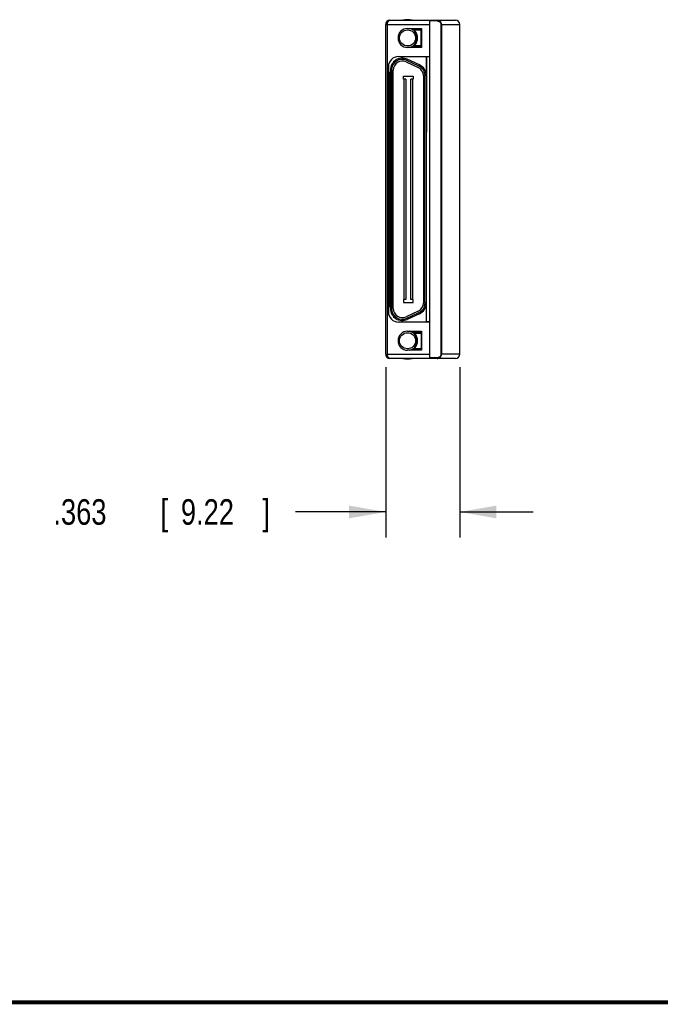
# Model space of a CAD drawing. Header units: inches. Extents: x 0.2 to 16.8, y 0.1 to 10.8.
# Tile 3 of 11: x 8.2 to 11.4, y 0.2 to 5.1. Entities that reach past the tile are written whole.
import ezdxf

# ---------------------------------------------------------------- set-up
doc = ezdxf.new("R2010")
doc.units = ezdxf.units.IN
doc.header["$LTSCALE"] = 0.935
doc.header["$MEASUREMENT"] = 0
doc.layers.get('0').update_dxf_attribs({"linetype": 'CONTINUOUS'})
doc.layers.add('DIMENSIONS', color=7, linetype='CONTINUOUS')
doc.styles.get("Standard").update_dxf_attribs({"font": 'txt', "width": 0.8})
doc.dimstyles.new('DIMSTYLE_1', dxfattribs={"dimtxt": 0.125, "dimasz": 0.18, "dimexe": 0.18, "dimexo": 0.0625, "dimgap": 0.09, "dimtad": 0, "dimtih": 1, "dimtoh": 1, "dimdec": 3, "dimzin": 4, "dimdsep": 46, "dimtxsty": 'STANDARD', "dimblk": '_FILLED', "dimblk1": '_FILLED', "dimblk2": '_FILLED', "dimcen": 0.09, "dimadec": 0, "dimazin": 0, "dimtp": 0.01, "dimtm": 0.01, "dimtfac": 1, "dimtdec": 3, "dimtofl": 0, "dimtmove": 0, "dimatfit": 3, "dimldrblk": '_FILLED', "dimfxl": 1, "dimtolj": 1, "dimtzin": 4, "dimarcsym": 0})

# ---------------------------------------------------------------- blocks, each defined once
blk = doc.blocks.new('_FILLED')
at = {"color": 0, "linetype": 'BYBLOCK'}
blk.add_solid([(0, 0), (-1, 0.174), (-1, -0.174)], dxfattribs=at)
blk = doc.blocks.new('*D2')
at = {"layer": 'DIMENSIONS', "color": 2, "linetype": 'CONTINUOUS'}
for p, q in [((10.0303, 3.372), (10.0303, 2.5368)), ((10.3933, 3.372), (10.3933, 2.5368)), ((10.0303, 2.6618), (9.5889, 2.6618)), ((10.3933, 2.6618), (10.7533, 2.6618))]:
    blk.add_line(p, q, dxfattribs=at)
at = {"layer": 'DIMENSIONS', "color": 2, "linetype": 'CONTINUOUS', "xscale": 0.18, "yscale": 0.18, "zscale": 0.18}
blk.add_blockref('_FILLED', (10.0303, 2.6618), dxfattribs=at)
at = {"layer": 'DIMENSIONS', "color": 2, "linetype": 'CONTINUOUS', "xscale": 0.18, "yscale": 0.18, "zscale": 0.18, "rotation": 180}
blk.add_blockref('_FILLED', (10.3933, 2.6618), dxfattribs=at)
at = {"layer": 'DIMENSIONS', "color": 2, "linetype": 'CONTINUOUS', "width": 0.8}
for s, p in [('.363', (8.4014, 2.5993)), ('[', (8.9264, 2.5993)), ('9.22', (9.0264, 2.5993)), (']', (9.4264, 2.5993))]:
    blk.add_text(s, height=0.125, dxfattribs=at).set_placement(p)

msp = doc.modelspace()

# ---------------------------------------------------------------- linework, layer by layer
at = {"color": 7, "linetype": 'CONTINUOUS'}
for p, q in [((10.0503, 5.0715), (10.3733, 5.0715)), ((10.2461, 3.4145), (10.2461, 5.0715)), ((10.2831, 5.0685), (10.2461, 5.0685)), ((10.2831, 5.0715), (10.2831, 5.0685)), ((10.0303, 3.4345), (10.0303, 5.0515)), ((10.0303, 5.0515), (10.2461, 5.0515)), ((10.0382, 5.0515), (10.0382, 3.4345)), ((10.1374, 5.0315), (10.2064, 5.0315)), ((10.1714, 5.029), (10.1546, 5.029)), ((10.1733, 5.0192), (10.1711, 5.0171)), ((10.1714, 5.0315), (10.1714, 5.029)), ((10.1747, 5.0225), (10.1747, 5.0255)), ((10.1747, 5.0255), (10.2064, 5.0255)), ((10.2044, 5.0225), (10.1747, 5.0225)), ((10.1934, 5.0255), (10.1934, 5.0315)), ((10.2044, 4.9445), (10.2044, 5.0255)), ((10.2064, 5.0315), (10.2064, 4.9385)), ((10.3012, 5.0515), (10.3012, 3.4345)), ((10.3012, 5.0515), (10.3933, 5.0515)), ((10.304, 5.0515), (10.304, 3.4345)), ((10.3933, 3.4345), (10.3933, 5.0515)), ((10.2064, 4.9385), (10.1374, 4.9385)), ((10.1546, 4.941), (10.1714, 4.941)), ((10.1711, 4.953), (10.1733, 4.9509)), ((10.1714, 4.941), (10.1714, 4.9385)), ((10.1747, 4.9445), (10.1747, 4.9475)), ((10.1747, 4.9475), (10.2044, 4.9475)), ((10.1747, 4.9445), (10.2064, 4.9445)), ((10.1934, 4.9385), (10.1934, 4.9445)), ((10.1947, 4.9445), (10.1947, 4.9385)), ((10.0931, 4.8936), (10.2461, 4.8936)), ((10.1336, 4.875), (10.1361, 4.8803)), ((10.193, 4.8473), (10.1336, 4.875)), ((10.1955, 4.8526), (10.1361, 4.8803)), ((10.2289, 4.8936), (10.2289, 3.5925)), ((10.2301, 4.8936), (10.2301, 4.5226)), ((10.2309, 3.5925), (10.2309, 4.8936)), ((10.2461, 4.8917), (10.2309, 4.8917)), ((10.0439, 4.8444), (10.0439, 3.6417)), ((10.0538, 4.8279), (10.0538, 3.6582)), ((10.0597, 4.8279), (10.0538, 4.8279)), ((10.0597, 4.8279), (10.0597, 3.6582)), ((10.0675, 3.6582), (10.0675, 4.8279)), ((10.1303, 4.8678), (10.1897, 4.8401)), ((10.193, 4.8473), (10.1955, 4.8526)), ((10.0439, 4.8178), (10.0538, 4.8178)), ((10.0447, 3.6682), (10.0447, 4.8178)), ((10.0486, 4.8178), (10.0486, 3.6682)), ((10.0486, 4.8009), (10.0538, 4.8009)), ((10.1169, 4.7824), (10.1169, 4.7982)), ((10.1169, 4.7982), (10.1658, 4.7982)), ((10.1284, 4.7824), (10.1169, 4.7824)), ((10.1217, 3.7037), (10.1217, 4.7824)), ((10.1284, 4.7824), (10.1284, 3.7037)), ((10.1543, 3.7037), (10.1543, 4.7824)), ((10.1658, 4.7824), (10.1543, 4.7824)), ((10.161, 4.7824), (10.161, 3.7037)), ((10.1658, 4.7982), (10.1658, 4.7824)), ((10.2152, 4.8002), (10.2152, 3.6859)), ((10.223, 3.6859), (10.223, 4.8002)), ((10.2289, 4.8002), (10.223, 4.8002)), ((10.0486, 4.5285), (10.0439, 4.5285)), ((10.0439, 4.5226), (10.0447, 4.5226)), ((10.0439, 4.5167), (10.0486, 4.5167)), ((10.2289, 4.5285), (10.2309, 4.5285)), ((10.2301, 4.5226), (10.2289, 4.5228)), ((10.2309, 4.5226), (10.2301, 4.5226)), ((10.2289, 4.4497), (10.2309, 4.4497)), ((10.2289, 4.3021), (10.2309, 4.3021)), ((10.2301, 4.184), (10.2301, 4.3021)), ((10.2309, 4.184), (10.2289, 4.184)), ((10.2309, 4.0363), (10.2289, 4.0363)), ((10.0486, 3.9694), (10.0439, 3.9694)), ((10.0439, 3.9635), (10.0447, 3.9635)), ((10.0439, 3.9576), (10.0486, 3.9576)), ((10.2301, 3.9635), (10.2289, 3.9633)), ((10.2289, 3.9576), (10.2309, 3.9576)), ((10.2309, 3.9635), (10.2301, 3.9635)), ((10.2301, 3.5925), (10.2301, 3.9635)), ((10.0439, 3.6682), (10.0538, 3.6682)), ((10.0486, 3.6852), (10.0538, 3.6852)), ((10.1284, 3.7037), (10.1169, 3.7037)), ((10.1169, 3.7037), (10.1169, 3.6879)), ((10.1169, 3.6879), (10.1658, 3.6879)), ((10.1658, 3.7037), (10.1543, 3.7037)), ((10.1658, 3.6879), (10.1658, 3.7037)), ((10.2289, 3.6859), (10.223, 3.6859)), ((10.0538, 3.6582), (10.0597, 3.6582)), ((10.1897, 3.646), (10.1303, 3.6182)), ((10.1336, 3.6111), (10.193, 3.6388)), ((10.1955, 3.6335), (10.1361, 3.6057)), ((10.1955, 3.6335), (10.193, 3.6388)), ((10.2461, 3.5925), (10.0931, 3.5925)), ((10.1336, 3.6111), (10.1361, 3.6057)), ((10.2461, 3.5944), (10.2309, 3.5944)), ((10.1374, 3.5475), (10.2064, 3.5475)), ((10.1546, 3.545), (10.1714, 3.545)), ((10.1711, 3.5331), (10.1733, 3.5352)), ((10.1714, 3.545), (10.1714, 3.5475)), ((10.2064, 3.5415), (10.1747, 3.5415)), ((10.1747, 3.5415), (10.1747, 3.5385)), ((10.1747, 3.5385), (10.2044, 3.5385)), ((10.1934, 3.5475), (10.1934, 3.5415)), ((10.1947, 3.5475), (10.1947, 3.5415)), ((10.2044, 3.5415), (10.2044, 3.4605)), ((10.2064, 3.5475), (10.2064, 3.4545)), ((10.0303, 3.4345), (10.2461, 3.4345)), ((10.2064, 3.4545), (10.1374, 3.4545)), ((10.1714, 3.457), (10.1546, 3.457)), ((10.1711, 3.469), (10.1733, 3.4669)), ((10.1714, 3.4545), (10.1714, 3.457)), ((10.1747, 3.4635), (10.2044, 3.4635)), ((10.1747, 3.4605), (10.1747, 3.4635)), ((10.1747, 3.4605), (10.2064, 3.4605)), ((10.1934, 3.4605), (10.1934, 3.4545)), ((10.3933, 3.4345), (10.3012, 3.4345)), ((10.3733, 3.4145), (10.0503, 3.4145)), ((10.2831, 3.4175), (10.2461, 3.4175)), ((10.2831, 3.4175), (10.2831, 3.4145))]:
    msp.add_line(p, q, dxfattribs=at)
at = {"color": 7, "linetype": 'CONTINUOUS', "const_width": 0.02}
msp.add_lwpolyline([(0.25, 0.2586), (16.75, 0.2586)], dxfattribs=at)
at = {"color": 7, "linetype": 'CONTINUOUS'}
for centre in [(10.1374, 4.985), (10.1374, 3.501)]:
    msp.add_circle(centre, 0.0394, dxfattribs=at)
for centre, radius, start, end in [((10.0503, 5.0515), 0.02, 90, 180), ((10.1374, 4.985), 0.0895, 75.5708, 104.4292), ((10.3733, 5.0515), 0.02, 0, 90), ((10.1374, 4.985), 0.0465, 90, 270), ((10.1374, 4.985), 0.0474, 46.6504, 80.049), ((10.1747, 5.0205), 0.005, 90, 223.5763), ((10.1374, 4.985), 0.0495, 316.4237, 43.5763), ((10.1374, 4.985), 0.0465, 316.4237, 43.5763), ((10.1374, 4.985), 0.0474, 279.951, 313.4058), ((10.1747, 4.9495), 0.005, 136.4237, 270), ((10.0931, 4.8444), 0.0492, 90, 180), ((10.1116, 4.8279), 0.0579, 65, 180), ((10.1116, 4.8279), 0.052, 65, 180), ((10.1116, 4.8279), 0.0441, 65, 180), ((10.1711, 4.8002), 0.0441, 0, 65), ((10.1711, 4.8002), 0.052, 0, 65), ((10.1711, 4.8002), 0.0579, 0, 65), ((10.0447, 4.5265), 0.00394, 270, 360), ((10.2301, 4.5265), 0.00394, 252.5424, 270), ((10.0447, 3.9596), 0.00394, 0, 90), ((10.2301, 3.9596), 0.00394, 90, 107.4576), ((10.1711, 3.6859), 0.0441, 295, 360), ((10.1711, 3.6859), 0.052, 295, 360), ((10.1711, 3.6859), 0.0579, 295, 360), ((10.0931, 3.6417), 0.0492, 180, 270), ((10.1116, 3.6582), 0.0579, 180, 295), ((10.1116, 3.6582), 0.052, 180, 295), ((10.1116, 3.6582), 0.0441, 180, 295), ((10.1374, 3.501), 0.0465, 90, 270), ((10.1374, 3.501), 0.0474, 46.6504, 80.049), ((10.1747, 3.5365), 0.005, 90, 223.5763), ((10.1374, 3.501), 0.0465, 316.4237, 43.5763), ((10.1374, 3.501), 0.0495, 316.4237, 43.5763), ((10.0503, 3.4345), 0.02, 180, 270), ((10.1374, 3.501), 0.0474, 279.951, 313.4058), ((10.1747, 3.4655), 0.005, 136.4237, 270), ((10.1747, 3.4655), 0.002, 136.4237, 270), ((10.3733, 3.4345), 0.02, 270, 360), ((10.1374, 3.501), 0.0895, 255.5708, 284.4292)]:
    msp.add_arc(centre, radius, start, end, dxfattribs=at)
for points, knots in [([(10.0382, 5.0515), (10.0382, 5.0519), (10.0382, 5.0526), (10.0383, 5.054), (10.0386, 5.0557), (10.0391, 5.0577), (10.0399, 5.0602), (10.0409, 5.0625), (10.042, 5.0646), (10.0429, 5.066), (10.0439, 5.0672), (10.0448, 5.0683), (10.0458, 5.0693), (10.0467, 5.0701), (10.0475, 5.0706), (10.0482, 5.071), (10.0486, 5.0712), (10.0491, 5.0713), (10.0495, 5.0715), (10.0499, 5.0715), (10.0502, 5.0715), (10.0503, 5.0715)], [0, 0, 0, 0, 0.042461, 0.084819, 0.168784, 0.251005, 0.330865, 0.481446, 0.551733, 0.618292, 0.680843, 0.739262, 0.793485, 0.843488, 0.889248, 0.910487, 0.930599, 0.949579, 0.96744, 0.984222, 1, 1, 1, 1]), ([(10.304, 5.0515), (10.304, 5.0532), (10.3036, 5.0567), (10.3016, 5.0615), (10.2983, 5.0657), (10.2939, 5.069), (10.2887, 5.0711), (10.285, 5.0715), (10.2831, 5.0715)], [0, 0, 0, 0, 0.158542, 0.319523, 0.484051, 0.652784, 0.825269, 1, 1, 1, 1]), ([(10.2831, 5.0685), (10.2848, 5.0685), (10.288, 5.0681), (10.2925, 5.0663), (10.2963, 5.0635), (10.2991, 5.0599), (10.3008, 5.0558), (10.3012, 5.0529), (10.3012, 5.0515)], [0, 0, 0, 0, 0.176319, 0.352455, 0.522899, 0.687333, 0.846956, 1, 1, 1, 1]), ([(10.1747, 5.0225), (10.1744, 5.0225), (10.1738, 5.0224), (10.1731, 5.0218), (10.1727, 5.0209), (10.1727, 5.0199), (10.1731, 5.0194), (10.1733, 5.0192)], [0, 0, 0, 0, 0.194028, 0.397145, 0.602854, 0.805971, 1, 1, 1, 1]), ([(10.1733, 4.9509), (10.1731, 4.9507), (10.1727, 4.9502), (10.1727, 4.9492), (10.1731, 4.9483), (10.1738, 4.9477), (10.1744, 4.9475), (10.1747, 4.9475)], [0, 0, 0, 0, 0.194028, 0.397144, 0.602854, 0.805971, 1, 1, 1, 1]), ([(10.1733, 3.5352), (10.1731, 3.5354), (10.1727, 3.5359), (10.1727, 3.5369), (10.1731, 3.5378), (10.1738, 3.5384), (10.1744, 3.5385), (10.1747, 3.5385)], [0, 0, 0, 0, 0.194028, 0.397144, 0.602854, 0.805971, 1, 1, 1, 1]), ([(10.0503, 3.4145), (10.0496, 3.4145), (10.048, 3.4151), (10.0456, 3.4168), (10.0432, 3.4196), (10.0411, 3.423), (10.0395, 3.4268), (10.0385, 3.4307), (10.0382, 3.4333), (10.0382, 3.4345)], [0, 0, 0, 0, 0.084501, 0.203569, 0.352361, 0.518721, 0.688292, 0.850746, 1, 1, 1, 1]), ([(10.2831, 3.4145), (10.285, 3.4145), (10.2887, 3.415), (10.2939, 3.4171), (10.2983, 3.4204), (10.3016, 3.4246), (10.3036, 3.4294), (10.304, 3.4328), (10.304, 3.4345)], [0, 0, 0, 0, 0.174731, 0.347216, 0.515949, 0.680477, 0.841458, 1, 1, 1, 1]), ([(10.3012, 3.4345), (10.3012, 3.4331), (10.3008, 3.4303), (10.2991, 3.4262), (10.2963, 3.4226), (10.2925, 3.4198), (10.288, 3.4179), (10.2848, 3.4175), (10.2831, 3.4175)], [0, 0, 0, 0, 0.153083, 0.312696, 0.477122, 0.647565, 0.82371, 1, 1, 1, 1])]:
    msp.add_open_spline(points, degree=3, knots=knots, dxfattribs=at)

# ---------------------------------------------------------------- dimensions: what is measured, and where the dimension line sits
at = {"layer": 'DIMENSIONS', "color": 2, "linetype": 'CONTINUOUS'}
dim = msp.add_linear_dim(base=(10.3933, 2.6618), p1=(10.0303, 3.372), p2=(10.3933, 3.372), dimstyle='DIMSTYLE_1', dxfattribs=at)
dim.commit()
dim.dimension.update_dxf_attribs({"geometry": '*D2', "text_midpoint": (8.9639, 2.6618), "dimtype": 160})

doc.saveas('drawing.dxf')
